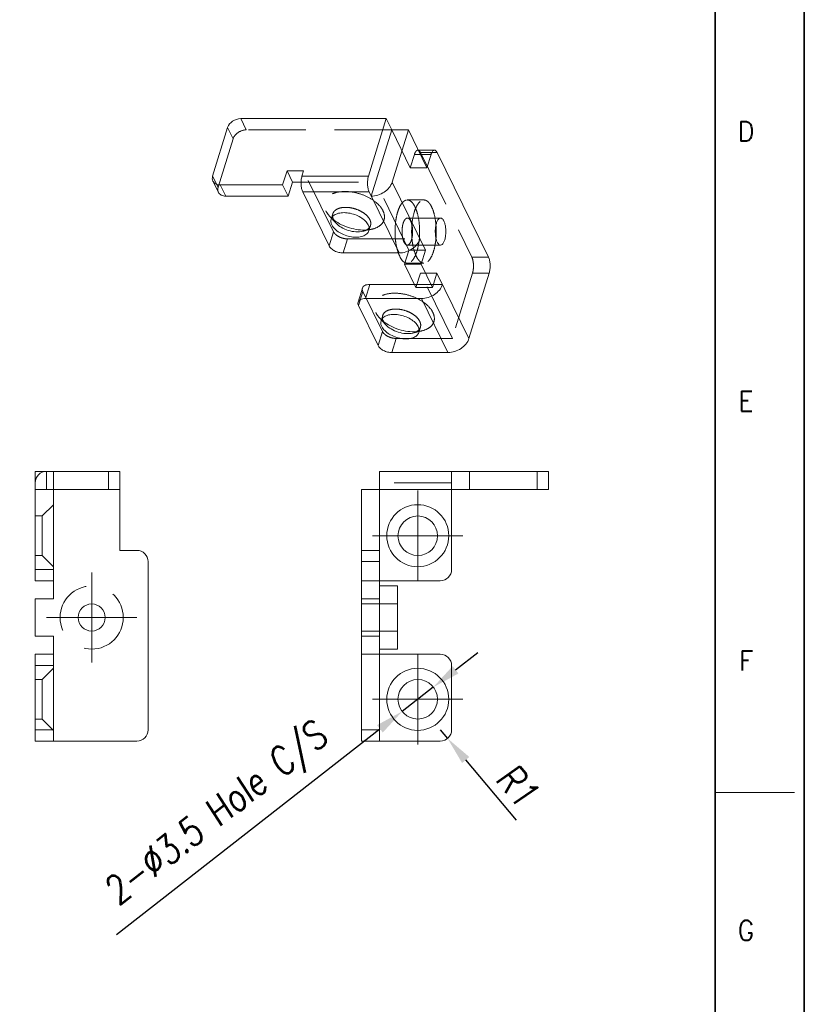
# Model space of a CAD drawing. Header units: millimetres. Extents: x 4497 to 11741, y 5958 to 12619.
# Tile 64 of 256: x 4870 to 4940, y 7084 to 7171. Entities that reach past the tile are written whole.
import ezdxf
from ezdxf.enums import TextEntityAlignment as Align

# ---------------------------------------------------------------- set-up
doc = ezdxf.new("R2010")
doc.units = ezdxf.units.MM
doc.header["$LTSCALE"] = 0.8
doc.header["$PDMODE"] = 3
doc.header["$PDSIZE"] = 0.3125
doc.linetypes.add('CENTER', pattern=[50.8, 31.75, -6.35, 6.35, -6.35])
doc.linetypes.add('HIDDEN', pattern=[9.525, 6.35, -3.175])
doc.layers.get('0').update_dxf_attribs({"linetype": 'CONTINUOUS', "lineweight": 0})
doc.layers.get('Defpoints').update_dxf_attribs({"linetype": 'CONTINUOUS', "lineweight": 0})
for name, color, linetype, lineweight in [('1', 2, 'CENTER', 0), ('2', 3, 'CONTINUOUS', 0), ('3', 5, 'HIDDEN', 0), ('P', 1, 'CONTINUOUS', 0)]:
    doc.layers.add(name, color=color, linetype=linetype, lineweight=lineweight)
doc.styles.get("Standard").update_dxf_attribs({"font": 'romans.shx', "width": 0.8, "oblique": 5, "bigfont": 'whgtxt.shx'})
doc.dimstyles.get("Standard").update_dxf_attribs({"dimtxt": 2.5, "dimasz": 2.5, "dimexe": 0.8, "dimexo": 0.8, "dimgap": 0.8, "dimtad": 1, "dimdsep": 46, "dimtxsty": 'Standard', "dimcen": 0, "dimclrd": 3, "dimclre": 3, "dimclrt": 3, "dimazin": 0, "dimtp": 0.001, "dimtm": 0.001, "dimtfac": 1, "dimtmove": 0, "dimatfit": 3, "dimfxl": 0, "dimtolj": 1, "dimarcsym": 0})

# ---------------------------------------------------------------- blocks, each defined once
blk = doc.blocks.new('*D123')
at = {"layer": '2', "color": 3, "lineweight": -2}
for p, q in [((4908.799, 7113.389), (4910.77, 7114.927)), ((4906.828, 7111.851), (4904.069, 7109.697)), ((4878.737, 7089.928), (4902.098, 7108.159))]:
    blk.add_line(p, q, dxfattribs=at)
at = {"layer": '2', "color": 3}
for points in [[(4908.542, 7113.717), (4909.055, 7113.06), (4906.828, 7111.851)], [(4901.841, 7108.488), (4902.354, 7107.831), (4904.069, 7109.697)]]:
    blk.add_solid(points, dxfattribs=at)
at = {"layer": 'Defpoints', "color": 0}
for p in [(4906.828, 7111.851), (4904.069, 7109.697)]:
    blk.add_point(p, dxfattribs=at)
at = {"layer": '2', "color": 3, "insert": (4887.768, 7100.407), "char_height": 2.5, "attachment_point": 5, "rotation": 37.96831}
blk.add_mtext('\\A1;2-∅3.5 Hole C/S', dxfattribs=at)
blk = doc.blocks.new('X')
at = {"layer": '1'}
for p, q in [((5251.839, 13719.592), (5251.839, 13727.592)), ((5247.839, 13723.592), (5255.839, 13723.592))]:
    blk.add_line(p, q, dxfattribs=at)
blk = doc.blocks.new('*D351')
at = {"layer": '2', "color": 3, "lineweight": -2}
for p, q in [((4907.448, 7108.074), (4908.092, 7107.309)), ((4914.199, 7100.05), (4909.702, 7105.396))]:
    blk.add_line(p, q, dxfattribs=at)
at = {"layer": '2', "color": 3}
blk.add_solid([(4910.02, 7105.664), (4909.383, 7105.127), (4908.092, 7107.309)], dxfattribs=at)
at = {"layer": 'Defpoints', "color": 0}
for p in [(4907.448, 7108.074), (4908.092, 7107.309)]:
    blk.add_point(p, dxfattribs=at)
at = {"layer": '2', "color": 3, "insert": (4914.324, 7103.086), "char_height": 2.5, "attachment_point": 5, "rotation": 310.07566}
blk.add_mtext('\\A1;R1', dxfattribs=at)

msp = doc.modelspace()

# ---------------------------------------------------------------- linework, layer by layer
at = {"color": 7, "linetype": 'Continuous', "lineweight": 35}
msp.add_line((4931.827, 6961.61), (4931.827, 7243.394), dxfattribs=at)
at = {"linetype": 'Continuous'}
for p, q in [((4902.654, 7162.238), (4889.759, 7162.238)), ((4901.081, 7157.147), (4902.654, 7162.238)), ((4903.142, 7161.244), (4902.654, 7162.238)), ((4888.596, 7161.455), (4887.265, 7157.147)), ((4901.327, 7155.369), (4903.142, 7161.244)), ((4904.616, 7161.244), (4903.142, 7161.244)), ((4903.188, 7156.622), (4904.616, 7161.244)), ((4904.616, 7161.244), (4906.263, 7157.887)), ((4905.501, 7159.44), (4906.931, 7159.44)), ((4905.687, 7159.062), (4906.626, 7159.062)), ((4906.626, 7159.062), (4906.263, 7157.887)), ((4907.173, 7159.224), (4911.719, 7149.962)), ((4893.47, 7156.363), (4893.858, 7157.617)), ((4893.858, 7157.617), (4894.346, 7156.622)), ((4895.331, 7157.617), (4893.858, 7157.617)), ((4895.186, 7157.147), (4895.331, 7157.617)), ((4895.186, 7157.147), (4901.081, 7157.147)), ((4887.288, 7156.706), (4887.776, 7155.711)), ((4887.944, 7156.363), (4888.432, 7155.369)), ((4887.944, 7156.363), (4893.47, 7156.363)), ((4893.47, 7156.363), (4893.958, 7155.369)), ((4893.958, 7155.369), (4894.346, 7156.622)), ((4895.106, 7156.622), (4894.346, 7156.622)), ((4906.147, 7150.592), (4903.188, 7156.622)), ((4888.432, 7155.369), (4893.958, 7155.369)), ((4895.249, 7155.742), (4897.598, 7150.955)), ((4895.249, 7155.742), (4901.144, 7155.742)), ((4903.798, 7150.334), (4901.144, 7155.742)), ((4898.824, 7150.334), (4903.798, 7150.334)), ((4904.286, 7149.339), (4904.658, 7150.542)), ((4904.767, 7150.592), (4906.147, 7150.592)), ((4905.759, 7149.339), (4906.147, 7150.592)), ((4905.759, 7149.339), (4904.286, 7149.339)), ((4905.292, 7147.288), (4904.286, 7149.339)), ((4906.766, 7147.288), (4905.759, 7149.339)), ((4906.766, 7147.288), (4907.153, 7148.541)), ((4907.153, 7148.541), (4909.99, 7142.76)), ((4909.99, 7142.76), (4911.782, 7148.557)), ((4900.807, 7146.293), (4901.194, 7147.546)), ((4905.165, 7147.546), (4901.194, 7147.546)), ((4906.766, 7147.288), (4905.292, 7147.288)), ((4906.846, 7147.546), (4907.641, 7147.546)), ((4900.156, 7145.967), (4900.544, 7147.22)), ((4901.929, 7142.128), (4900.191, 7145.672)), ((4905.78, 7146.293), (4900.807, 7146.293)), ((4905.78, 7146.293), (4908.129, 7141.507)), ((4903.156, 7141.507), (4908.129, 7141.507)), ((4873.141, 7119.674), (4873.141, 7129.374)), ((4900.448, 7107.074), (4900.448, 7129.374)), ((4908.448, 7122.274), (4908.448, 7129.374)), ((4880.541, 7123.974), (4879.041, 7123.974)), ((4902.048, 7123.974), (4900.448, 7123.974)), ((4881.541, 7122.974), (4881.541, 7108.074)), ((4902.048, 7122.974), (4900.448, 7122.974)), ((4873.141, 7121.274), (4871.541, 7121.274)), ((4902.048, 7121.274), (4907.448, 7121.274)), ((4902.048, 7120.824), (4903.648, 7120.824)), ((4903.648, 7120.824), (4903.648, 7115.224)), ((4871.541, 7116.374), (4871.541, 7119.674)), ((4871.541, 7119.674), (4873.141, 7119.674)), ((4871.541, 7116.374), (4873.141, 7116.374)), ((4873.141, 7116.374), (4873.141, 7107.074)), ((4902.048, 7115.224), (4903.648, 7115.224)), ((4871.541, 7114.774), (4871.541, 7107.074)), ((4871.541, 7114.774), (4873.141, 7114.774)), ((4902.048, 7114.774), (4907.448, 7114.774)), ((4908.448, 7113.774), (4908.448, 7108.074)), ((4902.048, 7108.074), (4900.448, 7108.074)), ((4871.541, 7107.074), (4880.541, 7107.074)), ((4900.448, 7107.074), (4907.448, 7107.074))]:
    msp.add_line(p, q, dxfattribs=at)
at = {"color": 7, "linetype": 'Continuous'}
msp.add_line((4931.827, 7102.502), (4938.863, 7102.502), dxfattribs=at)
at = {"color": 7, "linetype": 'Continuous', "lineweight": 35}
msp.add_lwpolyline([(4519.723, 7251.002), (4519.723, 6954.002), (4939.723, 6954.002), (4939.723, 7251.002)], close=True, dxfattribs=at)
at = {"linetype": 'Continuous'}
for centre, radius in [((4905.448, 7125.274), 2.75), ((4905.448, 7125.274), 1.75), ((4876.541, 7118.024), 1.2), ((4905.448, 7110.774), 2.75), ((4905.448, 7110.774), 1.75)]:
    msp.add_circle(centre, radius, dxfattribs=at)
for centre, radius, start, end in [((4900.129, 7156.008), 3.473, 231.74393, 232.94351), ((4906.875, 7151.463), 3.348, 200.13683, 200.45947), ((4880.541, 7122.974), 1, 0, 90), ((4907.448, 7122.274), 1, 270, 0), ((4907.448, 7113.774), 1, 0, 90), ((4880.541, 7108.074), 1, 270, 0), ((4907.448, 7108.074), 1, 270, 0)]:
    msp.add_arc(centre, radius, start, end, dxfattribs=at)
for points, knots in [([(4889.759, 7162.238), (4889.507, 7162.238), (4889.017, 7162.077), (4888.666, 7161.68), (4888.596, 7161.455)], [0, 0, 0, 0, 0.516982, 1, 1, 1, 1]), ([(4906.931, 7159.44), (4906.901, 7159.44), (4906.834, 7159.418), (4906.751, 7159.336), (4906.68, 7159.214), (4906.643, 7159.116), (4906.626, 7159.062)], [0, 0, 0, 0, 0.176377, 0.392907, 0.667307, 1, 1, 1, 1]), ([(4907.173, 7159.224), (4907.158, 7159.256), (4907.118, 7159.324), (4907.042, 7159.411), (4906.965, 7159.44), (4906.931, 7159.44)], [0, 0, 0, 0, 0.317016, 0.699386, 1, 1, 1, 1]), ([(4887.265, 7157.147), (4887.242, 7157.073), (4887.219, 7156.921), (4887.256, 7156.771), (4887.288, 7156.706)], [0, 0, 0, 0, 0.517431, 1, 1, 1, 1]), ([(4895.249, 7155.742), (4895.203, 7155.835), (4895.137, 7156.058), (4895.095, 7156.415), (4895.106, 7156.789), (4895.151, 7157.034), (4895.186, 7157.147)], [0, 0, 0, 0, 0.219006, 0.480662, 0.752597, 1, 1, 1, 1]), ([(4901.081, 7157.147), (4901.046, 7157.034), (4901.001, 7156.789), (4900.989, 7156.415), (4901.031, 7156.058), (4901.098, 7155.835), (4901.144, 7155.742)], [0, 0, 0, 0, 0.247403, 0.519338, 0.780994, 1, 1, 1, 1]), ([(4887.288, 7156.706), (4887.314, 7156.653), (4887.387, 7156.554), (4887.6, 7156.402), (4887.806, 7156.363), (4887.944, 7156.363)], [0, 0, 0, 0, 0.227728, 0.466841, 1, 1, 1, 1]), ([(4901.327, 7155.369), (4901.527, 7155.369), (4901.938, 7155.44), (4902.648, 7155.781), (4903.076, 7156.261), (4903.188, 7156.622)], [0, 0, 0, 0, 0.254899, 0.51963, 1, 1, 1, 1]), ([(4888.432, 7155.369), (4888.294, 7155.369), (4888.088, 7155.408), (4887.875, 7155.559), (4887.802, 7155.659), (4887.776, 7155.711)], [0, 0, 0, 0, 0.533159, 0.772272, 1, 1, 1, 1]), ([(4901.058, 7152.82), (4900.993, 7152.951), (4900.793, 7153.207), (4900.385, 7153.513), (4899.883, 7153.749), (4899.336, 7153.891), (4898.801, 7153.925), (4898.328, 7153.846), (4897.957, 7153.658), (4897.807, 7153.445), (4897.774, 7153.337)], [0, 0, 0, 0, 0.113912, 0.247462, 0.393862, 0.542998, 0.684156, 0.808494, 0.912079, 1, 1, 1, 1]), ([(4897.9, 7153.538), (4897.903, 7153.517), (4897.919, 7153.432), (4897.95, 7153.349), (4897.979, 7153.29)], [0, 0, 0, 0, 0.23925, 1, 1, 1, 1]), ([(4907.473, 7153.43), (4907.422, 7153.43), (4907.34, 7153.39), (4907.259, 7153.301), (4907.197, 7153.205), (4907.143, 7153.086), (4907.078, 7152.893), (4907.023, 7152.616), (4906.999, 7152.261), (4907.016, 7151.904), (4907.073, 7151.576), (4907.14, 7151.376), (4907.183, 7151.29)], [0, 0, 0, 0, 0.065582, 0.106968, 0.155651, 0.211743, 0.274739, 0.417378, 0.573465, 0.730649, 0.876416, 1, 1, 1, 1]), ([(4907.764, 7153.17), (4907.745, 7153.209), (4907.705, 7153.278), (4907.619, 7153.382), (4907.529, 7153.43), (4907.473, 7153.43)], [0, 0, 0, 0, 0.31815, 0.58627, 1, 1, 1, 1]), ([(4897.774, 7153.337), (4897.749, 7153.257), (4897.736, 7153.075), (4897.793, 7152.903), (4897.834, 7152.82)], [0, 0, 0, 0, 0.474243, 1, 1, 1, 1]), ([(4897.834, 7152.82), (4897.899, 7152.689), (4898.099, 7152.433), (4898.507, 7152.127), (4899.009, 7151.891), (4899.555, 7151.749), (4900.091, 7151.715), (4900.564, 7151.794), (4900.934, 7151.982), (4901.084, 7152.195), (4901.118, 7152.303)], [0, 0, 0, 0, 0.113912, 0.247462, 0.393862, 0.542998, 0.684156, 0.808494, 0.912079, 1, 1, 1, 1]), ([(4897.979, 7153.29), (4897.992, 7153.264), (4898.05, 7153.158), (4898.125, 7153.06), (4898.187, 7152.992)], [0, 0, 0, 0, 0.235244, 1, 1, 1, 1]), ([(4898.036, 7153.236), (4898.444, 7152.928), (4899.162, 7152.588), (4900.162, 7152.375), (4900.676, 7152.355), (4900.922, 7152.373)], [0, 0, 0, 0, 0.500559, 0.757714, 1, 1, 1, 1]), ([(4898.187, 7152.992), (4898.326, 7152.84), (4898.676, 7152.574), (4899.287, 7152.309), (4899.942, 7152.183), (4900.381, 7152.205), (4900.581, 7152.252)], [0, 0, 0, 0, 0.236625, 0.499965, 0.763288, 1, 1, 1, 1]), ([(4900.581, 7152.252), (4900.638, 7152.265), (4900.84, 7152.324), (4901.033, 7152.435), (4901.134, 7152.548)], [0, 0, 0, 0, 0.279963, 1, 1, 1, 1]), ([(4901.118, 7152.303), (4901.143, 7152.383), (4901.156, 7152.566), (4901.099, 7152.737), (4901.058, 7152.82)], [0, 0, 0, 0, 0.474243, 1, 1, 1, 1]), ([(4907.473, 7151.03), (4907.524, 7151.03), (4907.606, 7151.07), (4907.688, 7151.159), (4907.749, 7151.255), (4907.803, 7151.374), (4907.868, 7151.567), (4907.923, 7151.845), (4907.947, 7152.199), (4907.93, 7152.556), (4907.873, 7152.884), (4907.806, 7153.084), (4907.764, 7153.17)], [0, 0, 0, 0, 0.065582, 0.106968, 0.155651, 0.211743, 0.274739, 0.417378, 0.573465, 0.730649, 0.876416, 1, 1, 1, 1]), ([(4897.598, 7150.955), (4897.642, 7150.865), (4897.789, 7150.691), (4898.086, 7150.499), (4898.441, 7150.368), (4898.698, 7150.334), (4898.824, 7150.334)], [0, 0, 0, 0, 0.21146, 0.46335, 0.735288, 1, 1, 1, 1]), ([(4905.659, 7151.587), (4905.547, 7151.226), (4905.119, 7150.746), (4904.409, 7150.405), (4903.998, 7150.334), (4903.798, 7150.334)], [0, 0, 0, 0, 0.48037, 0.745075, 1, 1, 1, 1]), ([(4907.183, 7151.29), (4907.202, 7151.251), (4907.241, 7151.182), (4907.327, 7151.078), (4907.417, 7151.03), (4907.473, 7151.03)], [0, 0, 0, 0, 0.31815, 0.58627, 1, 1, 1, 1]), ([(4903.848, 7150.037), (4903.838, 7150.057), (4903.798, 7150.141), (4903.763, 7150.226), (4903.739, 7150.293)], [0, 0, 0, 0, 0.239486, 1, 1, 1, 1]), ([(4904.335, 7149.473), (4904.235, 7149.519), (4904.04, 7149.691), (4903.911, 7149.909), (4903.848, 7150.037)], [0, 0, 0, 0, 0.435023, 1, 1, 1, 1]), ([(4911.782, 7148.557), (4911.816, 7148.669), (4911.862, 7148.915), (4911.873, 7149.288), (4911.831, 7149.646), (4911.765, 7149.868), (4911.719, 7149.962)], [0, 0, 0, 0, 0.247403, 0.519338, 0.780994, 1, 1, 1, 1]), ([(4900.544, 7147.22), (4900.559, 7147.27), (4900.619, 7147.368), (4900.77, 7147.472), (4900.968, 7147.534), (4901.116, 7147.546), (4901.194, 7147.546)], [0, 0, 0, 0, 0.202232, 0.430069, 0.696168, 1, 1, 1, 1]), ([(4905.78, 7146.293), (4905.981, 7146.293), (4906.392, 7146.365), (4907.102, 7146.705), (4907.53, 7147.186), (4907.641, 7147.546)], [0, 0, 0, 0, 0.254892, 0.51963, 1, 1, 1, 1]), ([(4900.156, 7145.967), (4900.142, 7145.921), (4900.135, 7145.817), (4900.167, 7145.719), (4900.191, 7145.672)], [0, 0, 0, 0, 0.473984, 1, 1, 1, 1]), ([(4900.807, 7146.293), (4900.728, 7146.293), (4900.581, 7146.281), (4900.383, 7146.218), (4900.232, 7146.115), (4900.172, 7146.016), (4900.156, 7145.967)], [0, 0, 0, 0, 0.303832, 0.569931, 0.797768, 1, 1, 1, 1]), ([(4902.197, 7144.323), (4902.23, 7144.431), (4902.38, 7144.645), (4902.751, 7144.833), (4903.224, 7144.912), (4903.759, 7144.877), (4904.306, 7144.735), (4904.808, 7144.499), (4905.216, 7144.194), (4905.416, 7143.938), (4905.481, 7143.807)], [0, 0, 0, 0, 0.087928, 0.191509, 0.315844, 0.456999, 0.606137, 0.752534, 0.886089, 1, 1, 1, 1]), ([(4902.257, 7143.807), (4902.216, 7143.89), (4902.159, 7144.061), (4902.172, 7144.243), (4902.197, 7144.323)], [0, 0, 0, 0, 0.526021, 1, 1, 1, 1]), ([(4905.541, 7143.29), (4905.508, 7143.182), (4905.358, 7142.969), (4904.987, 7142.78), (4904.514, 7142.702), (4903.979, 7142.736), (4903.432, 7142.878), (4902.93, 7143.114), (4902.522, 7143.42), (4902.322, 7143.675), (4902.257, 7143.807)], [0, 0, 0, 0, 0.087928, 0.191509, 0.315844, 0.456999, 0.606137, 0.752534, 0.886089, 1, 1, 1, 1]), ([(4902.321, 7144.543), (4902.323, 7144.521), (4902.339, 7144.429), (4902.371, 7144.34), (4902.402, 7144.277)], [0, 0, 0, 0, 0.23839, 1, 1, 1, 1]), ([(4902.394, 7144.273), (4902.592, 7144.116), (4903.036, 7143.837), (4903.77, 7143.539), (4904.543, 7143.366), (4905.068, 7143.342), (4905.321, 7143.358)], [0, 0, 0, 0, 0.242237, 0.499428, 0.756918, 1, 1, 1, 1]), ([(4902.402, 7144.277), (4902.415, 7144.251), (4902.473, 7144.144), (4902.548, 7144.047), (4902.611, 7143.978)], [0, 0, 0, 0, 0.23539, 1, 1, 1, 1]), ([(4902.611, 7143.978), (4902.749, 7143.827), (4903.1, 7143.56), (4903.711, 7143.296), (4904.365, 7143.169), (4904.805, 7143.191), (4905.004, 7143.238)], [0, 0, 0, 0, 0.236688, 0.499996, 0.763305, 1, 1, 1, 1]), ([(4905.481, 7143.807), (4905.522, 7143.723), (4905.579, 7143.552), (4905.566, 7143.37), (4905.541, 7143.29)], [0, 0, 0, 0, 0.526021, 1, 1, 1, 1]), ([(4905.004, 7143.238), (4905.062, 7143.252), (4905.266, 7143.311), (4905.46, 7143.424), (4905.561, 7143.539)], [0, 0, 0, 0, 0.280391, 1, 1, 1, 1]), ([(4901.929, 7142.128), (4901.974, 7142.038), (4902.121, 7141.865), (4902.417, 7141.672), (4902.773, 7141.541), (4903.029, 7141.507), (4903.156, 7141.507)], [0, 0, 0, 0, 0.21146, 0.46335, 0.735288, 1, 1, 1, 1]), ([(4909.99, 7142.76), (4909.879, 7142.399), (4909.451, 7141.919), (4908.741, 7141.578), (4908.33, 7141.507), (4908.129, 7141.507)], [0, 0, 0, 0, 0.48037, 0.745108, 1, 1, 1, 1])]:
    msp.add_open_spline(points, degree=3, knots=knots, dxfattribs=at)
at = {"layer": '3'}
for p, q in [((4889.759, 7162.238), (4890.247, 7161.244)), ((4888.596, 7161.455), (4889.084, 7160.46)), ((4903.142, 7161.244), (4890.247, 7161.244)), ((4904.79, 7157.887), (4903.142, 7161.244)), ((4889.084, 7160.46), (4887.753, 7156.152)), ((4905.153, 7159.062), (4904.79, 7157.887)), ((4905.153, 7159.062), (4905.687, 7159.062)), ((4905.458, 7159.44), (4905.501, 7159.44)), ((4905.7, 7159.224), (4907.173, 7159.224)), ((4905.7, 7159.224), (4910.245, 7149.962)), ((4906.263, 7157.887), (4904.79, 7157.887)), ((4887.265, 7157.147), (4887.753, 7156.152)), ((4897.985, 7152.209), (4895.331, 7157.617)), ((4895.106, 7156.622), (4901.714, 7156.622)), ((4904.673, 7150.592), (4901.714, 7156.622)), ((4905.999, 7155.03), (4904.526, 7155.03)), ((4898.188, 7152.991), (4897.628, 7153.604)), ((4897.919, 7153.807), (4897.774, 7153.337)), ((4907.473, 7153.43), (4904.526, 7153.43)), ((4901.263, 7152.773), (4901.118, 7152.303)), ((4897.985, 7152.209), (4897.598, 7150.955)), ((4900.581, 7152.252), (4901.389, 7152.442)), ((4899.211, 7151.587), (4898.824, 7150.334)), ((4899.211, 7151.587), (4905.659, 7151.587)), ((4907.473, 7151.03), (4904.526, 7151.03)), ((4904.658, 7150.542), (4904.673, 7150.592)), ((4904.673, 7150.592), (4904.767, 7150.592)), ((4910.245, 7149.962), (4911.719, 7149.962)), ((4905.999, 7149.43), (4904.526, 7149.43)), ((4905.292, 7147.288), (4905.68, 7148.541)), ((4905.68, 7148.541), (4907.153, 7148.541)), ((4908.517, 7142.76), (4905.68, 7148.541)), ((4910.308, 7148.557), (4908.517, 7142.76)), ((4910.308, 7148.557), (4911.782, 7148.557)), ((4905.165, 7147.546), (4906.846, 7147.546)), ((4900.191, 7145.672), (4900.578, 7146.925)), ((4900.578, 7146.925), (4902.317, 7143.382)), ((4902.197, 7144.323), (4902.342, 7144.793)), ((4902.611, 7143.978), (4902.051, 7144.591)), ((4902.317, 7143.382), (4901.929, 7142.128)), ((4905.004, 7143.238), (4905.812, 7143.428)), ((4905.541, 7143.29), (4905.686, 7143.76)), ((4903.543, 7142.76), (4903.156, 7141.507)), ((4908.517, 7142.76), (4903.543, 7142.76)), ((4872.541, 7130.974), (4872.541, 7129.374)), ((4873.141, 7129.374), (4873.141, 7130.974)), ((4878.041, 7130.974), (4878.041, 7129.374)), ((4908.448, 7130.974), (4908.448, 7129.374)), ((4910.048, 7130.974), (4910.048, 7129.374)), ((4908.448, 7129.974), (4902.048, 7129.974)), ((4872.141, 7127.024), (4873.141, 7128.024)), ((4871.541, 7127.024), (4871.541, 7123.524)), ((4872.141, 7127.024), (4871.541, 7127.024)), ((4872.141, 7127.024), (4872.141, 7123.524)), ((4872.141, 7123.524), (4871.541, 7123.524)), ((4872.141, 7123.524), (4873.141, 7122.524)), ((4873.141, 7122.274), (4871.541, 7122.274)), ((4902.048, 7121.274), (4900.448, 7121.274)), ((4902.048, 7115.224), (4902.048, 7120.823)), ((4902.048, 7119.674), (4900.448, 7119.674)), ((4900.448, 7119.224), (4903.648, 7119.224)), ((4900.448, 7116.824), (4903.648, 7116.824)), ((4902.048, 7116.374), (4900.448, 7116.374)), ((4902.048, 7114.774), (4900.448, 7114.774)), ((4871.541, 7113.774), (4873.141, 7113.774)), ((4872.141, 7112.524), (4873.141, 7113.524)), ((4871.541, 7112.524), (4872.141, 7112.524)), ((4871.541, 7109.024), (4871.541, 7112.524)), ((4872.141, 7112.524), (4872.141, 7109.024)), ((4871.541, 7109.024), (4872.141, 7109.024)), ((4872.141, 7109.024), (4873.141, 7108.024)), ((4873.141, 7108.074), (4871.541, 7108.074))]:
    msp.add_line(p, q, dxfattribs=at)
msp.add_circle((4876.541, 7118.024), 2.8, dxfattribs=at)
for centre, radius, start, end in [((4899.842, 7155.664), 3.025, 227.62892, 228.26511), ((4899.975, 7155.817), 3.228, 228.29376, 231.63061), ((4900.087, 7155.955), 3.405, 231.6016, 231.74045), ((4900.7, 7155.549), 3.184, 274.00205, 277.95247), ((4904.261, 7146.642), 3.016, 227.67097, 228.19204), ((4904.384, 7146.781), 3.202, 228.21969, 231.57561), ((4905.118, 7146.579), 3.228, 273.59818, 278.00171)]:
    msp.add_arc(centre, radius, start, end, dxfattribs=at)
for points, knots in [([(4889.084, 7160.46), (4889.154, 7160.686), (4889.505, 7161.083), (4889.995, 7161.244), (4890.247, 7161.244)], [0, 0, 0, 0, 0.483018, 1, 1, 1, 1]), ([(4905.153, 7159.062), (4905.169, 7159.116), (4905.206, 7159.214), (4905.278, 7159.336), (4905.36, 7159.418), (4905.428, 7159.44), (4905.458, 7159.44)], [0, 0, 0, 0, 0.332693, 0.607093, 0.823623, 1, 1, 1, 1]), ([(4905.458, 7159.44), (4905.48, 7159.44), (4905.542, 7159.426), (4905.63, 7159.349), (4905.677, 7159.27), (4905.7, 7159.224)], [0, 0, 0, 0, 0.195895, 0.544585, 1, 1, 1, 1]), ([(4887.776, 7155.711), (4887.744, 7155.776), (4887.707, 7155.926), (4887.73, 7156.078), (4887.753, 7156.152)], [0, 0, 0, 0, 0.482569, 1, 1, 1, 1]), ([(4902.366, 7154.073), (4902.244, 7154.322), (4901.84, 7154.799), (4901.025, 7155.329), (4900.046, 7155.688), (4899.039, 7155.824), (4898.247, 7155.732), (4897.734, 7155.515), (4897.445, 7155.302), (4897.247, 7155.035), (4897.153, 7154.725), (4897.171, 7154.393), (4897.248, 7154.179), (4897.3, 7154.073)], [0, 0, 0, 0, 0.120603, 0.264324, 0.41948, 0.570488, 0.703139, 0.760205, 0.811134, 0.857544, 0.902303, 0.948862, 1, 1, 1, 1]), ([(4901.203, 7153.29), (4901.138, 7153.421), (4900.938, 7153.677), (4900.53, 7153.983), (4900.028, 7154.219), (4899.481, 7154.361), (4898.946, 7154.395), (4898.473, 7154.316), (4898.102, 7154.128), (4897.952, 7153.915), (4897.919, 7153.807)], [0, 0, 0, 0, 0.11388, 0.247459, 0.393873, 0.543016, 0.684165, 0.808493, 0.912072, 1, 1, 1, 1]), ([(4903.732, 7150.31), (4903.653, 7150.526), (4903.529, 7151.002), (4903.436, 7151.757), (4903.428, 7152.55), (4903.505, 7153.318), (4903.661, 7153.997), (4903.857, 7154.477), (4904.053, 7154.764), (4904.201, 7154.913), (4904.359, 7155.008), (4904.473, 7155.03), (4904.526, 7155.03)], [0, 0, 0, 0, 0.133912, 0.284687, 0.442161, 0.595116, 0.732956, 0.84721, 0.894104, 0.934274, 0.968801, 1, 1, 1, 1]), ([(4905.203, 7154.423), (4905.302, 7154.222), (4905.459, 7153.755), (4905.592, 7152.991), (4905.632, 7152.157), (4905.576, 7151.33), (4905.428, 7150.585), (4905.23, 7150.053), (4905.027, 7149.731), (4904.871, 7149.563), (4904.704, 7149.456), (4904.582, 7149.43), (4904.525, 7149.43)], [0, 0, 0, 0, 0.123481, 0.269149, 0.426212, 0.582175, 0.724696, 0.843503, 0.892131, 0.93348, 0.968608, 1, 1, 1, 1]), ([(4904.526, 7155.03), (4904.588, 7155.03), (4904.722, 7154.999), (4904.902, 7154.872), (4905.067, 7154.674), (4905.159, 7154.513), (4905.203, 7154.423)], [0, 0, 0, 0, 0.195385, 0.417908, 0.684515, 1, 1, 1, 1]), ([(4905.322, 7150.037), (4905.223, 7150.238), (4905.066, 7150.705), (4904.933, 7151.469), (4904.893, 7152.303), (4904.949, 7153.13), (4905.097, 7153.875), (4905.295, 7154.407), (4905.498, 7154.729), (4905.654, 7154.897), (4905.821, 7155.004), (4905.943, 7155.03), (4906, 7155.03)], [0, 0, 0, 0, 0.123484, 0.269132, 0.426192, 0.582148, 0.724668, 0.84348, 0.892125, 0.933469, 0.968608, 1, 1, 1, 1]), ([(4906.677, 7154.423), (4906.776, 7154.222), (4906.933, 7153.755), (4907.066, 7152.991), (4907.106, 7152.157), (4907.049, 7151.33), (4906.902, 7150.585), (4906.704, 7150.053), (4906.501, 7149.731), (4906.345, 7149.563), (4906.178, 7149.456), (4906.056, 7149.43), (4905.999, 7149.43)], [0, 0, 0, 0, 0.123484, 0.269132, 0.426192, 0.582148, 0.724668, 0.84348, 0.892125, 0.933469, 0.968608, 1, 1, 1, 1]), ([(4906, 7155.03), (4906.062, 7155.03), (4906.195, 7154.999), (4906.376, 7154.872), (4906.541, 7154.675), (4906.633, 7154.513), (4906.677, 7154.423)], [0, 0, 0, 0, 0.195402, 0.417876, 0.684361, 1, 1, 1, 1]), ([(4897.3, 7154.073), (4897.32, 7154.033), (4897.411, 7153.865), (4897.528, 7153.713), (4897.627, 7153.605)], [0, 0, 0, 0, 0.23528, 1, 1, 1, 1]), ([(4897.627, 7153.605), (4897.64, 7153.59), (4897.697, 7153.529), (4897.757, 7153.472), (4897.803, 7153.429)], [0, 0, 0, 0, 0.245051, 1, 1, 1, 1]), ([(4897.919, 7153.807), (4897.913, 7153.785), (4897.891, 7153.698), (4897.89, 7153.605), (4897.9, 7153.538)], [0, 0, 0, 0, 0.245373, 1, 1, 1, 1]), ([(4901.388, 7152.442), (4901.598, 7152.491), (4901.976, 7152.627), (4902.342, 7152.965), (4902.481, 7153.288), (4902.525, 7153.64), (4902.447, 7153.909), (4902.366, 7154.073)], [0, 0, 0, 0, 0.288385, 0.529552, 0.641483, 0.75409, 1, 1, 1, 1]), ([(4904.525, 7153.43), (4904.409, 7153.43), (4904.279, 7153.271), (4904.196, 7153.086), (4904.13, 7152.891), (4904.076, 7152.615), (4904.051, 7152.261), (4904.069, 7151.904), (4904.126, 7151.576), (4904.193, 7151.376), (4904.235, 7151.29)], [0, 0, 0, 0, 0.150953, 0.207391, 0.27074, 0.414202, 0.571163, 0.729149, 0.875804, 1, 1, 1, 1]), ([(4904.816, 7153.17), (4904.797, 7153.209), (4904.757, 7153.278), (4904.672, 7153.382), (4904.581, 7153.43), (4904.525, 7153.43)], [0, 0, 0, 0, 0.317334, 0.586073, 1, 1, 1, 1]), ([(4901.134, 7152.548), (4901.148, 7152.564), (4901.203, 7152.632), (4901.244, 7152.712), (4901.263, 7152.774)], [0, 0, 0, 0, 0.257679, 1, 1, 1, 1]), ([(4901.263, 7152.774), (4901.288, 7152.854), (4901.301, 7153.036), (4901.244, 7153.207), (4901.203, 7153.29)], [0, 0, 0, 0, 0.473946, 1, 1, 1, 1]), ([(4904.526, 7151.03), (4904.643, 7151.03), (4904.772, 7151.189), (4904.855, 7151.374), (4904.922, 7151.569), (4904.976, 7151.845), (4905, 7152.199), (4904.983, 7152.557), (4904.926, 7152.884), (4904.858, 7153.084), (4904.816, 7153.17)], [0, 0, 0, 0, 0.150953, 0.207391, 0.27074, 0.414202, 0.571163, 0.729149, 0.875804, 1, 1, 1, 1]), ([(4899.211, 7151.587), (4899.085, 7151.587), (4898.829, 7151.622), (4898.473, 7151.752), (4898.177, 7151.945), (4898.03, 7152.118), (4897.985, 7152.209)], [0, 0, 0, 0, 0.264712, 0.53665, 0.78854, 1, 1, 1, 1]), ([(4901.141, 7152.396), (4901.162, 7152.398), (4901.245, 7152.411), (4901.327, 7152.427), (4901.388, 7152.442)], [0, 0, 0, 0, 0.254998, 1, 1, 1, 1]), ([(4904.235, 7151.29), (4904.254, 7151.252), (4904.294, 7151.182), (4904.379, 7151.078), (4904.47, 7151.03), (4904.526, 7151.03)], [0, 0, 0, 0, 0.317334, 0.586073, 1, 1, 1, 1]), ([(4905.999, 7149.43), (4905.937, 7149.43), (4905.803, 7149.461), (4905.623, 7149.588), (4905.458, 7149.785), (4905.366, 7149.947), (4905.322, 7150.037)], [0, 0, 0, 0, 0.195402, 0.417876, 0.684361, 1, 1, 1, 1]), ([(4910.245, 7149.962), (4910.291, 7149.868), (4910.357, 7149.646), (4910.399, 7149.288), (4910.388, 7148.915), (4910.343, 7148.669), (4910.308, 7148.557)], [0, 0, 0, 0, 0.219006, 0.480662, 0.752597, 1, 1, 1, 1]), ([(4904.525, 7149.43), (4904.509, 7149.43), (4904.444, 7149.434), (4904.38, 7149.453), (4904.335, 7149.473)], [0, 0, 0, 0, 0.244322, 1, 1, 1, 1]), ([(4900.578, 7146.925), (4900.555, 7146.973), (4900.522, 7147.07), (4900.529, 7147.174), (4900.544, 7147.22)], [0, 0, 0, 0, 0.526016, 1, 1, 1, 1]), ([(4906.789, 7145.06), (4906.667, 7145.309), (4906.263, 7145.786), (4905.448, 7146.315), (4904.469, 7146.674), (4903.462, 7146.81), (4902.67, 7146.718), (4902.157, 7146.501), (4901.868, 7146.288), (4901.669, 7146.022), (4901.576, 7145.712), (4901.594, 7145.38), (4901.672, 7145.166), (4901.723, 7145.06)], [0, 0, 0, 0, 0.120632, 0.264336, 0.419477, 0.570488, 0.703144, 0.760207, 0.811132, 0.857539, 0.9023, 0.948842, 1, 1, 1, 1]), ([(4901.723, 7145.06), (4901.743, 7145.02), (4901.835, 7144.852), (4901.952, 7144.699), (4902.051, 7144.591)], [0, 0, 0, 0, 0.23542, 1, 1, 1, 1]), ([(4902.342, 7144.793), (4902.336, 7144.774), (4902.316, 7144.692), (4902.313, 7144.606), (4902.321, 7144.543)], [0, 0, 0, 0, 0.245994, 1, 1, 1, 1]), ([(4905.626, 7144.277), (4905.562, 7144.408), (4905.361, 7144.664), (4904.953, 7144.969), (4904.451, 7145.205), (4903.905, 7145.347), (4903.369, 7145.382), (4902.896, 7145.303), (4902.525, 7145.115), (4902.376, 7144.901), (4902.342, 7144.793)], [0, 0, 0, 0, 0.113911, 0.247466, 0.393864, 0.543002, 0.684157, 0.808491, 0.912072, 1, 1, 1, 1]), ([(4905.812, 7143.428), (4906.021, 7143.478), (4906.399, 7143.614), (4906.765, 7143.952), (4906.904, 7144.275), (4906.948, 7144.627), (4906.87, 7144.896), (4906.789, 7145.06)], [0, 0, 0, 0, 0.288356, 0.529507, 0.64144, 0.754059, 1, 1, 1, 1]), ([(4902.051, 7144.591), (4902.065, 7144.575), (4902.123, 7144.514), (4902.183, 7144.455), (4902.23, 7144.412)], [0, 0, 0, 0, 0.244992, 1, 1, 1, 1]), ([(4905.686, 7143.76), (4905.711, 7143.84), (4905.724, 7144.022), (4905.667, 7144.193), (4905.626, 7144.277)], [0, 0, 0, 0, 0.473979, 1, 1, 1, 1]), ([(4903.543, 7142.76), (4903.417, 7142.76), (4903.16, 7142.795), (4902.804, 7142.925), (4902.508, 7143.118), (4902.361, 7143.291), (4902.317, 7143.382)], [0, 0, 0, 0, 0.264712, 0.53665, 0.78854, 1, 1, 1, 1]), ([(4905.561, 7143.539), (4905.575, 7143.556), (4905.628, 7143.622), (4905.668, 7143.7), (4905.686, 7143.76)], [0, 0, 0, 0, 0.257278, 1, 1, 1, 1]), ([(4905.568, 7143.383), (4905.589, 7143.386), (4905.671, 7143.398), (4905.752, 7143.414), (4905.812, 7143.428)], [0, 0, 0, 0, 0.254932, 1, 1, 1, 1])]:
    msp.add_open_spline(points, degree=3, knots=knots, dxfattribs=at)
at = {"layer": 'P', "linetype": 'Continuous'}
for p, q in [((4871.541, 7121.274), (4871.541, 7130.974)), ((4871.541, 7130.974), (4879.041, 7130.974)), ((4879.041, 7123.974), (4879.041, 7130.974)), ((4902.048, 7107.074), (4902.048, 7130.974)), ((4902.048, 7130.974), (4917.048, 7130.974)), ((4916.048, 7130.974), (4916.048, 7129.374)), ((4917.048, 7130.974), (4917.048, 7129.374)), ((4871.541, 7129.374), (4879.041, 7129.374)), ((4900.448, 7129.374), (4917.048, 7129.374))]:
    msp.add_line(p, q, dxfattribs=at)
msp.add_arc((4872.541, 7129.974), 1, 90, 180, dxfattribs=at)

# ---------------------------------------------------------------- block references
for p in [(-346.39, -6598.318), (-375.297, -6605.568), (-346.39, -6612.818)]:
    msp.add_blockref('X', p)

# ---------------------------------------------------------------- texts
at = {"color": 7, "linetype": 'Continuous', "width": 0.933333}
for s, p in [('D', (4934.555, 7161.111)), ('E', (4934.555, 7137.205)), ('F', (4934.555, 7114.198)), ('G', (4934.555, 7090.292))]:
    msp.add_text(s, height=1.759, dxfattribs=at).set_placement(p, align=Align.MIDDLE_CENTER)

# ---------------------------------------------------------------- dimensions: what is measured, and where the dimension line sits
at = {"layer": '2'}
dim = msp.add_diameter_dim_2p(p1=(4906.828, 7111.851), p2=(4904.069, 7109.697), text='2-<> Hole C/S', dimstyle='Standard', override={"dimazin": 2}, dxfattribs=at)
dim.commit()
dim.dimension.update_dxf_attribs({"geometry": '*D123', "text_midpoint": (4887.768, 7100.407)})
dim = msp.add_radius_dim(center=(4907.448, 7108.074), mpoint=(4908.092, 7107.309), dimstyle='Standard', override={"dimazin": 2}, dxfattribs=at)
dim.commit()
dim.dimension.update_dxf_attribs({"geometry": '*D351', "text_midpoint": (4914.324, 7103.086)})

doc.saveas('drawing.dxf')
